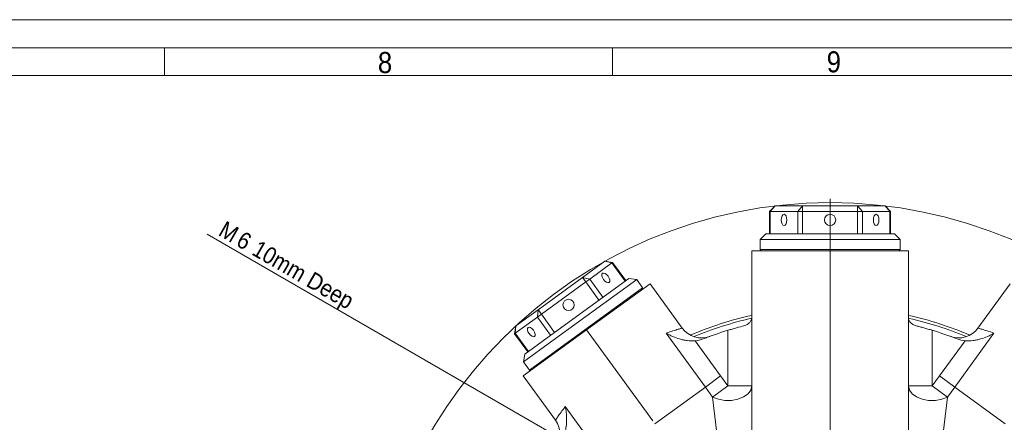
# Model space of a CAD drawing. Header units: millimetres. Extents: x 10 to 831, y 10 to 584.
# Tile 24 of 25: x 554 to 730, y 512 to 584. Entities that reach past the tile are written whole.
import ezdxf

# ---------------------------------------------------------------- set-up
doc = ezdxf.new("R2010")
doc.units = ezdxf.units.MM
doc.linetypes.add('SLD-Centro', pattern=[19.05, 15.24, -1.27, 1.27, -1.27])
doc.linetypes.add('SLD-Solido', pattern=[0])
doc.styles.add('SLDTEXTSTYLE3', font='GOTHIC.TTF', dxfattribs={"width": 0.913})
doc.dimstyles.new('SLDDIMSTYLE4', dxfattribs={"dimtxt": 3, "dimasz": 2.5, "dimexe": 0, "dimexo": 0.0625, "dimgap": 0.75, "dimtad": 1, "dimrnd": 1e-09, "dimzin": 12, "dimdsep": 46, "dimtxsty": 'SLDTEXTSTYLE3', "dimsah": 1, "dimcen": 0, "dimadec": 0, "dimazin": 3, "dimtfac": 1, "dimtmove": 0, "dimatfit": 3, "dimfxl": 0, "dimfrac": 2, "dimtolj": 1, "dimtzin": 12, "dimarcsym": 0})
doc.dimstyles.new('SLDDIMSTYLE5', dxfattribs={"dimtxt": 3, "dimasz": 2.5, "dimexe": 0, "dimexo": 0.0625, "dimgap": 0.75, "dimtad": 1, "dimrnd": 1e-09, "dimzin": 12, "dimdsep": 46, "dimtxsty": 'SLDTEXTSTYLE3', "dimsah": 1, "dimcen": 0, "dimadec": 0, "dimazin": 3, "dimtfac": 1, "dimtmove": 0, "dimatfit": 3, "dimfxl": 0, "dimfrac": 2, "dimtolj": 1, "dimtzin": 12, "dimarcsym": 0})

# ---------------------------------------------------------------- blocks, each defined once
blk = doc.blocks.new('_D_6')
at = {"color": 7, "linetype": 'SLD-Solido', "lineweight": 0}
for p, q in [((762.47, 521.43), (795.27, 548.61)), ((762.47, 521.43), (635.31, 416.02)), ((635.31, 416.02), (633.38, 414.43))]:
    blk.add_line(p, q, dxfattribs=at)
for points in [[(762.47, 521.43), (764.6, 522.78), (764.2, 523.26)], [(635.31, 416.02), (633.19, 414.66), (633.58, 414.19)]]:
    blk.add_solid(points, dxfattribs=at)
at = {"color": 7, "linetype": 'SLD-Solido', "lineweight": 0, "char_height": 3, "attachment_point": 1, "rotation": 39.6553, "style": 'SLDTEXTSTYLE3'}
for s, insert in [('165,17', (782.22, 542.77)), ('%%c', (778.74, 539.89))]:
    blk.add_mtext(s, dxfattribs=dict(at, insert=insert))
blk = doc.blocks.new('_D_9')
at = {"color": 7, "linetype": 'SLD-Solido', "lineweight": 0}
for p, q in [((666.29, 500.22), (587.61, 545.65)), ((666.29, 500.22), (671.49, 497.22)), ((671.49, 497.22), (673.65, 495.97))]:
    blk.add_line(p, q, dxfattribs=at)
for points in [[(666.29, 500.22), (664.28, 501.74), (663.97, 501.21)], [(671.49, 497.22), (673.5, 495.71), (673.81, 496.24)]]:
    blk.add_solid(points, dxfattribs=at)
at = {"color": 7, "linetype": 'SLD-Solido', "lineweight": 0, "char_height": 3, "attachment_point": 1, "rotation": 330, "style": 'SLDTEXTSTYLE3'}
for s, insert in [('M', (590.9, 548.17)), ('6', (594.08, 546.34)), (' 10mm Deep', (596, 545.23))]:
    blk.add_mtext(s, dxfattribs=dict(at, insert=insert))
blk = doc.blocks.new('SW_CENTERMARKSYMBOL_0')
at = {"color": 0, "linetype": 'SLD-Solido', "lineweight": 0}
for p, q in [((25.98, 20), (25.98, 68.25)), ((25.98, 15), (25.98, 17.5)), ((25.98, 15), (25.98, 12.5)), ((25.98, -10), (25.98, 13.48)), ((25.98, 10), (25.98, 8.14)), ((-4.33, 2.5), (-5.94, 3.43)), ((56.29, 2.5), (57.9, 3.43)), ((0, 0), (-2.17, 1.25)), ((0, 0), (2.17, -1.25)), ((51.96, 0), (49.8, -1.25)), ((51.96, 0), (54.13, 1.25)), ((4.33, -2.5), (5.94, -3.43)), ((47.63, -2.5), (46.02, -3.43)), ((25.98, -15), (25.98, -12.5)), ((20.98, -15), (-63.75, -15)), ((25.98, -15), (23.48, -15)), ((25.98, -15), (25.98, -17.5)), ((25.98, -15), (28.48, -15)), ((30.98, -15), (109.16, -15)), ((25.98, -20), (25.98, -43.48)), ((4.33, -27.5), (5.94, -26.57)), ((47.63, -27.5), (46.02, -26.57)), ((0, -30), (2.17, -28.75)), ((51.96, -30), (49.8, -28.75)), ((0, -30), (-2.17, -31.25)), ((51.96, -30), (54.13, -31.25)), ((-4.33, -32.5), (-5.94, -33.43)), ((56.29, -32.5), (57.9, -33.43)), ((25.98, -40), (25.98, -38.14)), ((25.98, -45), (25.98, -42.5)), ((25.98, -45), (25.98, -47.5)), ((25.98, -50), (25.98, -51.86))]:
    blk.add_line(p, q, dxfattribs=at)
at = {"color": 0, "linetype": 'SLD-Centro', "lineweight": 0}
for start, end in [(99.5493, 140.4507), (39.5493, 80.4507), (159.5493, 200.4507), (339.5493, 20.4507), (219.5493, 260.4507), (279.5493, 320.4507)]:
    blk.add_arc((25.98, -15), 30, start, end, dxfattribs=at)
at = {"color": 0, "linetype": 'SLD-Solido', "lineweight": 0}
for start, end in [(90, 94.7746), (85.2254, 90), (145.2254, 150), (30, 34.7746), (25.2254, 30), (150, 154.7746), (205.2254, 210), (330, 334.7746), (210, 214.7746), (325.2254, 330), (265.2254, 270), (270, 274.7746)]:
    blk.add_arc((25.98, -15), 30, start, end, dxfattribs=at)

msp = doc.modelspace()

# ---------------------------------------------------------------- linework, layer by layer
at = {"color": 7, "linetype": 'SLD-Solido', "lineweight": 0}
for p, q in [((831, 584), (10, 584)), ((826, 579), (15, 579)), ((580, 579), (580, 574)), ((660, 579), (660, 574)), ((688.21, 545.724), (688.21, 549.724)), ((693.117, 545.724), (693.117, 549.724)), ((693.983, 545.724), (693.983, 549.724)), ((703.798, 545.724), (703.798, 549.724)), ((704.664, 545.724), (704.664, 549.724)), ((709.572, 545.724), (709.572, 549.724)), ((662.272, 537.296), (659.921, 540.533)), ((657.601, 533.903), (655.25, 537.139)), ((658.302, 534.412), (655.951, 537.648)), ((649.661, 528.134), (647.31, 531.37)), ((648.96, 527.625), (646.609, 530.861)), ((644.99, 524.74), (642.639, 527.976)), ((655.395, 528.591), (667.22, 512.315)), ((676.6, 518.361), (669.61, 527.981)), ((680.641, 518.554), (680.641, 528.5)), ((717.141, 528.5), (717.141, 518.554)), ((728.171, 527.981), (721.181, 518.361)), ((674.775, 526.627), (679.336, 520.349)), ((718.445, 520.349), (723.006, 526.627)), ((679.336, 520.349), (676.6, 518.361)), ((679.336, 520.349), (680.641, 518.554)), ((717.141, 518.554), (718.445, 520.349)), ((718.445, 520.349), (721.181, 518.361)), ((676.6, 518.361), (667.586, 511.812)), ((677.904, 516.565), (676.6, 518.361)), ((677.904, 516.565), (680.641, 518.554)), ((680.641, 518.554), (684.891, 518.554)), ((712.891, 518.554), (717.141, 518.554)), ((717.141, 518.554), (719.877, 516.565)), ((721.181, 518.361), (719.877, 516.565)), ((730.196, 511.812), (721.181, 518.361)), ((678.92, 508.132), (677.904, 516.565)), ((719.877, 516.565), (718.861, 508.132)), ((651.582, 514.883), (658.572, 505.262))]:
    msp.add_line(p, q, dxfattribs=at)
at = {"color": 7, "linetype": 'SLD-Solido', "lineweight": 15}
for p, q in [((821, 574), (20, 574)), ((689.076, 550.724), (688.076, 549.724)), ((689.076, 550.724), (688.21, 549.724)), ((689.076, 550.724), (693.983, 550.724)), ((693.983, 550.724), (693.117, 549.724)), ((693.983, 550.724), (703.798, 550.724)), ((693.983, 550.724), (693.983, 549.724)), ((703.798, 549.724), (703.798, 550.724)), ((704.664, 549.724), (703.798, 550.724)), ((703.798, 550.724), (708.706, 550.724)), ((709.706, 549.724), (708.706, 550.724)), ((709.572, 549.724), (708.706, 550.724)), ((688.076, 549.724), (688.076, 545.724)), ((688.21, 549.724), (688.076, 549.724)), ((693.117, 549.724), (688.21, 549.724)), ((693.983, 549.724), (693.117, 549.724)), ((703.798, 549.724), (693.983, 549.724)), ((704.664, 549.724), (703.798, 549.724)), ((709.572, 549.724), (704.664, 549.724)), ((709.706, 549.724), (709.572, 549.724)), ((709.706, 545.724), (709.706, 549.724)), ((687.391, 545.724), (686.391, 544.724)), ((687.391, 545.724), (693.141, 545.724)), ((693.141, 545.724), (710.391, 545.724)), ((711.391, 544.724), (710.391, 545.724)), ((686.391, 544.724), (686.391, 542.924)), ((692.641, 544.724), (686.391, 544.724)), ((711.391, 544.724), (692.641, 544.724)), ((711.391, 542.924), (711.391, 544.724)), ((684.891, 542.724), (684.891, 532.931)), ((698.891, 542.724), (684.891, 542.724)), ((686.391, 542.924), (686.591, 542.724)), ((686.391, 542.924), (711.391, 542.924)), ((712.891, 542.724), (698.891, 542.724)), ((711.191, 542.724), (711.391, 542.924)), ((712.891, 532.931), (712.891, 542.724)), ((654.662, 537.948), (658.633, 540.833)), ((659.921, 540.533), (655.951, 537.648)), ((660.03, 540.611), (658.633, 540.833)), ((659.921, 540.533), (658.633, 540.833)), ((660.03, 540.611), (659.921, 540.533)), ((662.381, 537.375), (660.03, 540.611)), ((646.722, 532.179), (654.662, 537.948)), ((655.25, 537.139), (647.31, 531.37)), ((648.979, 527.639), (662.935, 537.778)), ((664.332, 537.557), (649.163, 526.536)), ((655.25, 537.139), (654.662, 537.948)), ((655.951, 537.648), (654.662, 537.948)), ((655.951, 537.648), (655.25, 537.139)), ((655.395, 528.591), (666.721, 536.82)), ((664.332, 537.557), (662.935, 537.778)), ((665.39, 536.1), (664.332, 537.557)), ((672.477, 528.897), (666.721, 536.82)), ((725.304, 528.897), (731.061, 536.82)), ((645.164, 521.406), (665.39, 536.1)), ((665.345, 535.821), (665.39, 536.1)), ((642.752, 529.294), (646.722, 532.179)), ((646.722, 532.179), (646.609, 530.861)), ((647.31, 531.37), (646.609, 530.861)), ((646.722, 532.179), (647.31, 531.37)), ((684.891, 509.382), (684.891, 532.931)), ((712.891, 509.382), (712.891, 532.931)), ((646.609, 530.861), (642.639, 527.976)), ((642.752, 529.294), (642.531, 527.898)), ((642.639, 527.976), (642.531, 527.898)), ((642.531, 527.898), (644.882, 524.662)), ((642.752, 529.294), (642.639, 527.976)), ((644.068, 520.362), (655.395, 528.591)), ((649.163, 526.536), (644.106, 522.862)), ((644.327, 524.259), (648.979, 527.639)), ((644.327, 524.259), (644.106, 522.862)), ((644.106, 522.862), (645.164, 521.406)), ((645.164, 521.406), (645.444, 521.362)), ((649.825, 512.439), (644.068, 520.362))]:
    msp.add_line(p, q, dxfattribs=at)
at = {"color": 7, "linetype": 'SLD-Solido', "lineweight": 15, "flags": 128}
for points in [[(691.163, 548.224), (691.125, 548.607), (691.017, 548.931), (690.855, 549.148), (690.663, 549.224), (690.472, 549.148), (690.31, 548.931), (690.201, 548.607), (690.163, 548.224), (690.201, 547.841), (690.31, 547.517), (690.472, 547.3), (690.663, 547.224), (690.855, 547.3), (691.017, 547.517), (691.125, 547.841), (691.163, 548.224)], [(707.618, 548.224), (707.58, 548.607), (707.471, 548.931), (707.309, 549.148), (707.118, 549.224), (706.927, 549.148), (706.764, 548.931), (706.656, 548.607), (706.618, 548.224), (706.656, 547.841), (706.764, 547.517), (706.927, 547.3), (707.118, 547.224), (707.309, 547.3), (707.471, 547.517), (707.58, 547.841), (707.618, 548.224)], [(659.222, 538.171), (658.966, 538.458), (658.688, 538.657), (658.429, 538.737), (658.23, 538.686), (658.12, 538.512), (658.116, 538.241), (658.219, 537.915), (658.413, 537.583), (658.669, 537.296), (658.947, 537.097), (659.206, 537.017), (659.405, 537.068), (659.516, 537.242), (659.519, 537.513), (659.416, 537.839), (659.222, 538.171)], [(645.91, 528.499), (645.655, 528.786), (645.376, 528.985), (645.118, 529.065), (644.918, 529.014), (644.808, 528.84), (644.804, 528.569), (644.907, 528.243), (645.101, 527.911), (645.357, 527.624), (645.635, 527.425), (645.894, 527.345), (646.094, 527.396), (646.204, 527.57), (646.207, 527.841), (646.104, 528.167), (645.91, 528.499)]]:
    msp.add_lwpolyline(points, dxfattribs=at)
at = {"color": 7, "linetype": 'SLD-Solido', "lineweight": 0, "flags": 128}
for points in [[(684.891, 518.554), (684.721, 517.826), (684.224, 517.157), (683.441, 516.599), (682.434, 516.198), (681.283, 515.985), (680.081, 515.978), (678.924, 516.176), (677.904, 516.565)], [(712.891, 518.554), (713.061, 517.826), (713.557, 517.157), (714.34, 516.599), (715.347, 516.198), (716.498, 515.985), (717.7, 515.978), (718.857, 516.176), (719.877, 516.565)]]:
    msp.add_lwpolyline(points, dxfattribs=at)
at = {"color": 7, "linetype": 'SLD-Solido', "lineweight": 0}
msp.add_circle((698.891, 468.724), 82.585, dxfattribs=at)
at = {"color": 7, "linetype": 'SLD-Solido', "lineweight": 15}
for centre in [(698.891, 548.224), (652.162, 533.041)]:
    msp.add_circle(centre, 1, dxfattribs=at)
for centre, radius, start, end in [((698.891, 468.724), 64, 102.63563, 112.97366), ((698.891, 468.724), 63.5, 102.80252, 112.54313), ((698.891, 468.724), 64, 67.02634, 77.36437), ((698.891, 468.724), 63.5, 67.45687, 77.14573), ((675.915, 531.395), 4.25, 216, 290.13282), ((698.891, 468.724), 62.5, 106.97773, 111.30223), ((698.891, 468.724), 62.5, 68.69777, 73.02227), ((721.866, 531.395), 4.25, 249.86718, 324), ((646.386, 509.941), 4.25, 321.86718, 36)]:
    msp.add_arc(centre, radius, start, end, dxfattribs=at)
for points, knots in [([(683.489, 529.297), (683.725, 529.357), (683.927, 529.443), (684.276, 529.656), (684.422, 529.783), (684.653, 530.053), (684.74, 530.198), (684.859, 530.481), (684.891, 530.619), (684.891, 530.728)], [0, 0, 0, 0, 0.25, 0.25, 0.5, 0.5, 0.75, 0.75, 1, 1, 1, 1]), ([(712.891, 530.728), (712.891, 530.619), (712.922, 530.481), (713.04, 530.201), (713.127, 530.055), (713.358, 529.784), (713.501, 529.659), (713.849, 529.446), (714.056, 529.357), (714.293, 529.297)], [0, 0, 0, 0, 0.25, 0.25, 0.5, 0.5, 0.75, 0.75, 1, 1, 1, 1]), ([(674.775, 526.627), (674.293, 526.586), (673.822, 526.606), (673.126, 526.695), (672.895, 526.736), (672.444, 526.833), (672.224, 526.89), (671.577, 527.08), (671.162, 527.233), (670.561, 527.493), (670.365, 527.585), (669.981, 527.777), (669.792, 527.878), (669.61, 527.981)], [0, 0, 0, 0, 0.25, 0.25, 0.375, 0.375, 0.5, 0.5, 0.75, 0.75, 0.875, 0.875, 1, 1, 1, 1]), ([(680.641, 528.5), (680.9, 528.579), (681.157, 528.656), (681.663, 528.803), (681.914, 528.875), (682.648, 529.079), (683.092, 529.196), (683.489, 529.297)], [0, 0, 0, 0, 0.25, 0.25, 0.5, 0.5, 1, 1, 1, 1]), ([(714.293, 529.297), (714.49, 529.246), (714.701, 529.192), (715.145, 529.074), (715.381, 529.01), (715.869, 528.874), (716.117, 528.804), (716.623, 528.656), (716.882, 528.579), (717.141, 528.5)], [0, 0, 0, 0, 0.25, 0.25, 0.5, 0.5, 0.75, 0.75, 1, 1, 1, 1]), ([(723.006, 526.627), (723.488, 526.586), (723.959, 526.606), (724.655, 526.695), (724.887, 526.736), (725.337, 526.833), (725.557, 526.89), (726.205, 527.08), (726.619, 527.233), (727.22, 527.493), (727.417, 527.585), (727.801, 527.777), (727.99, 527.878), (728.171, 527.981)], [0, 0, 0, 0, 0.25, 0.25, 0.375, 0.375, 0.5, 0.5, 0.75, 0.75, 0.875, 0.875, 1, 1, 1, 1]), ([(651.274, 509.553), (651.462, 509.998), (651.589, 510.452), (651.719, 511.142), (651.751, 511.374), (651.798, 511.833), (651.812, 512.06), (651.832, 512.734), (651.814, 513.176), (651.752, 513.827), (651.725, 514.043), (651.661, 514.468), (651.624, 514.679), (651.582, 514.883)], [0, 0, 0, 0, 0.25, 0.25, 0.375, 0.375, 0.5, 0.5, 0.75, 0.75, 0.875, 0.875, 1, 1, 1, 1])]:
    msp.add_open_spline(points, degree=3, knots=knots, dxfattribs=at)
at = {"color": 7, "linetype": 'SLD-Solido', "lineweight": 0}
for points, knots in [([(669.61, 527.981), (670.508, 528.304), (671.232, 528.531), (671.975, 528.754), (672.161, 528.808), (672.412, 528.879), (672.477, 528.897), (672.477, 528.897)], [0, 0, 0, 0, 0.5, 0.5, 0.75, 0.75, 1, 1, 1, 1]), ([(725.304, 528.897), (725.304, 528.897), (725.369, 528.879), (725.62, 528.808), (725.806, 528.754), (726.549, 528.531), (727.273, 528.304), (728.171, 527.981)], [0, 0, 0, 0, 0.25, 0.25, 0.5, 0.5, 1, 1, 1, 1]), ([(649.825, 512.439), (649.825, 512.439), (649.862, 512.495), (650.008, 512.712), (650.116, 512.873), (650.558, 513.51), (650.997, 514.129), (651.582, 514.883)], [0, 0, 0, 0, 0.25, 0.25, 0.5, 0.5, 1, 1, 1, 1])]:
    msp.add_open_spline(points, degree=3, knots=knots, dxfattribs=at)
at = {"color": 7, "linetype": 'SLD-Solido', "lineweight": 15}
for points in [[(676.185, 526.954), (675.729, 526.776), (675.259, 526.668), (674.775, 526.627)], [(723.006, 526.627), (722.523, 526.668), (722.052, 526.776), (721.596, 526.954)]]:
    msp.add_open_spline(points, degree=3, dxfattribs=at)

# ---------------------------------------------------------------- block references
at = {"color": 7, "linetype": 'Continuous', "lineweight": 0}
msp.add_blockref('SW_CENTERMARKSYMBOL_0', (672.91, 483.724), dxfattribs=at)

# ---------------------------------------------------------------- texts
at = {"color": 7, "linetype": 'Continuous', "lineweight": 0, "char_height": 3.762, "attachment_point": 1, "style": 'SLDTEXTSTYLE3'}
for s, insert in [('8', (618.097, 578.225)), ('9', (698.28, 578.349))]:
    msp.add_mtext(s, dxfattribs=dict(at, insert=insert))

# ---------------------------------------------------------------- dimensions: what is measured, and where the dimension line sits
at = {"color": 7, "linetype": 'SLD-Solido', "lineweight": 0}
dim = msp.add_diameter_dim_2p(p1=(762.473, 521.427), p2=(635.308, 416.021), dimstyle='SLDDIMSTYLE4', dxfattribs=at)
dim.commit()
dim.dimension.update_dxf_attribs({"geometry": '_D_6', "text_midpoint": (787.638, 542.287), "dimtype": 163})
dim = msp.add_diameter_dim_2p(p1=(666.293, 500.224), p2=(671.489, 497.224), text='M<> 10mm Deep', dimstyle='SLDDIMSTYLE5', override={"dimpost": '<>'}, dxfattribs=at)
dim.commit()
dim.dimension.update_dxf_attribs({"geometry": '_D_9', "text_midpoint": (602.348, 537.143), "dimtype": 163})

doc.saveas('drawing.dxf')
